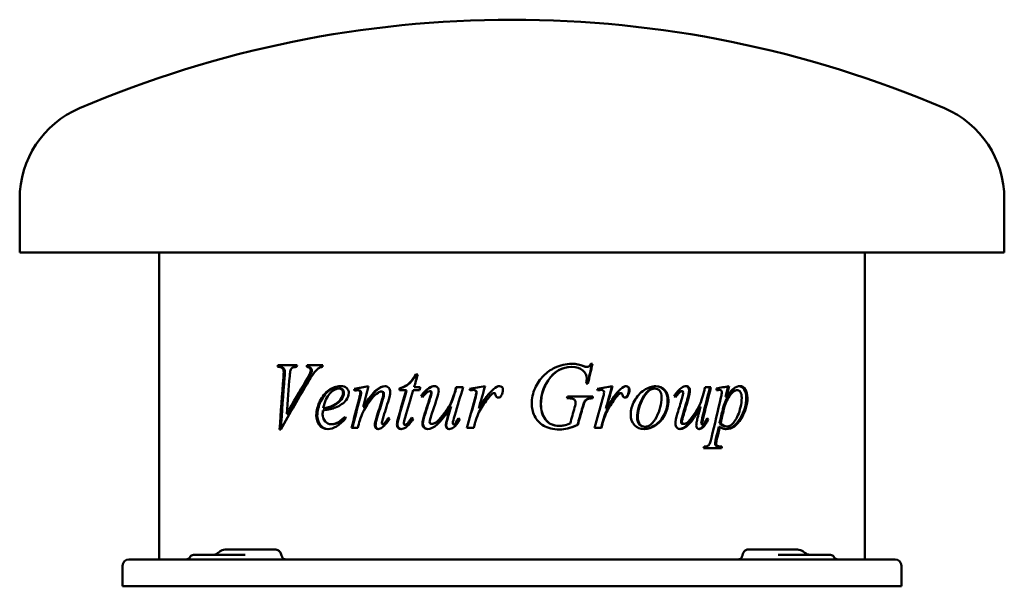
# Model space of a CAD drawing. Header units: millimetres. Extents: x 145 to 695, y 139 to 455.
import ezdxf

# ---------------------------------------------------------------- set-up
doc = ezdxf.new("R2010")
doc.units = ezdxf.units.MM
doc.header["$LTSCALE"] = 2
doc.layers.add('Widoczne (ISO)', color=7, linetype='Continuous', lineweight=50)

msp = doc.modelspace()

# ---------------------------------------------------------------- linework, layer by layer
at = {"layer": 'Widoczne (ISO)'}
for p, q in [((145, 325.1), (145, 355.1)), ((695, 325.1), (695, 355.1)), ((695, 325.1), (145, 325.1)), ((223, 153.9), (223, 325.1)), ((617, 153.9), (617, 325.1)), ((289.07, 261.3), (289.78, 261.3)), ((299.93, 262.25), (289.26, 262.25)), ((290.44, 261.3), (289.78, 261.3)), ((305.91, 261.3), (305.32, 261.3)), ((314.28, 262.25), (305.58, 262.25)), ((453.22, 261.3), (453.39, 261.3)), ((459.88, 261.79), (460.08, 261.79)), ((461.63, 261.3), (461.84, 261.3)), ((464.97, 263.05), (464.05, 263.05)), ((307.88, 258.07), (307.31, 258.07)), ((367.33, 257.04), (366.23, 257.04)), ((323.75, 249.32), (323.26, 249.32)), ((332.31, 249.01), (331.87, 249.01)), ((334.3, 248.32), (333.87, 248.32)), ((347.31, 247.58), (346.94, 247.58)), ((357.11, 248.35), (360.86, 248.35)), ((357.67, 249.38), (357.35, 249.38)), ((361.16, 248.35), (360.86, 248.35)), ((364.83, 248.35), (368.35, 248.35)), ((368.77, 250.01), (365.33, 250.01)), ((373.77, 249.49), (373.53, 249.49)), ((374.32, 247.78), (374.09, 247.78)), ((388.37, 247.86), (388.21, 247.86)), ((392.68, 250.01), (388.81, 250.01)), ((396.32, 249.18), (396.2, 249.18)), ((398.52, 248.46), (398.41, 248.46)), ((399.82, 248.06), (399.72, 248.06)), ((461.51, 252.01), (462.43, 252.01)), ((469.54, 248.46), (469.79, 248.46)), ((499.32, 249.27), (499.73, 249.27)), ((514.51, 247.78), (514.99, 247.78)), ((531.11, 250.01), (527.86, 250.01)), ((534.21, 248.29), (534.21, 249.29)), ((535.32, 248.46), (535.9, 248.46)), ((545.24, 248.35), (545.88, 248.35)), ((369.47, 245.09), (369.21, 245.09)), ((410.06, 246.66), (410.01, 246.66)), ((410.77, 245.81), (410.72, 245.81)), ((450.71, 243.83), (451.42, 243.83)), ((465.24, 244.83), (451, 244.83)), ((464.77, 243.83), (464.99, 243.83)), ((477.94, 244.43), (478.24, 244.43)), ((480.65, 246.66), (480.96, 246.66)), ((484.45, 245.4), (484.78, 245.4)), ((539.3, 244.66), (539.91, 244.66)), ((315.03, 238.26), (314.5, 238.26)), ((337.28, 238.97), (336.86, 238.97)), ((385.99, 239.17), (385.82, 239.17)), ((401.49, 238.06), (401.4, 238.06)), ((472.43, 238.06), (472.69, 238.06)), ((524.77, 239.17), (525.31, 239.17)), ((294.85, 235.23), (294.21, 235.23)), ((471.71, 234.02), (471.98, 234.02)), ((529.11, 232.08), (529.67, 232.08)), ((290.14, 226.45), (290.85, 226.45)), ((319.59, 229.33), (319.08, 229.33)), ((330.36, 227.25), (333.82, 227.25)), ((348.18, 229.28), (347.82, 229.28)), ((348.79, 229.59), (348.43, 229.59)), ((360.43, 228.93), (360.13, 228.93)), ((361.87, 229.79), (361.57, 229.79)), ((375.4, 229.53), (375.17, 229.53)), ((387.62, 229.16), (387.45, 229.16)), ((394.69, 227.25), (398.61, 227.25)), ((446.39, 228.45), (446.53, 228.45)), ((456.56, 228.96), (456.74, 228.96)), ((466.16, 227.25), (469.99, 227.25)), ((470.53, 230.51), (470.79, 230.51)), ((493.98, 227.93), (494.36, 227.93)), ((515.48, 229.53), (515.97, 229.53)), ((526.07, 227.53), (526.61, 227.53)), ((526.16, 229.16), (526.71, 229.16)), ((535.48, 227.9), (536.07, 227.9)), ((535.96, 229.96), (536.55, 229.96)), ((539.42, 228.08), (540.03, 228.08)), ((527.04, 215.95), (537.03, 215.95)), ((536.65, 216.9), (537.24, 216.9)), ((242.03, 156.4), (264.17, 156.4)), ((275.15, 159.4), (259.72, 159.4)), ((270.99, 156.4), (264.17, 156.4)), ((278.02, 159.4), (275.15, 159.4)), ((288.01, 159.4), (278.02, 159.4)), ((551.76, 159.4), (564.02, 159.4)), ((579.44, 159.4), (564.02, 159.4)), ((575.83, 156.4), (568.72, 156.4)), ((575.83, 156.4), (597.97, 156.4)), ((202.5, 150.4), (202.5, 138.9)), ((206, 153.9), (210.5, 153.9)), ((629.5, 153.9), (210.5, 153.9)), ((629.5, 153.9), (634, 153.9)), ((637.5, 150.4), (637.5, 138.9)), ((202.5, 138.9), (210.5, 138.9)), ((629.5, 138.9), (210.5, 138.9)), ((629.5, 138.9), (637.5, 138.9))]:
    msp.add_line(p, q, dxfattribs=at)
for centre, radius, start, end in [((420, -160.18), 615.28, 66.87974, 113.12026), ((200, 355.1), 55, 113.1203, 180), ((640, 355.1), 55, 0, 66.8797), ((237.7, 156.9), 3, 270, 330), ((242.03, 154.4), 2, 90, 150), ((597.97, 154.4), 2, 30, 90), ((602.3, 156.9), 3, 210, 270), ((206, 150.4), 3.5, 90, 180), ((634, 150.4), 3.5, 0, 90)]:
    msp.add_arc(centre, radius, start, end, dxfattribs=at)
for centre, major_axis, ratio, start_param, end_param in [((256.82, 155.43), (-1.32, 1.96), 0.451811, 0.031771, 0.034788), ((256.87, 155.46), (-1.34, 1.95), 0.447893, 0.030986, 0.030994), ((257.95, 156.19), (-1.37, 2.05), 0.445734, 0.035095, 0.041915), ((420, 209.88), (144.2, 734.74), 0.182676, 4.675043, 4.675355), ((580.57, 154.89), (1.77, 3.65), 0.480873, 6.218253, 6.224153), ((580.72, 154.78), (2.04, 3.48), 0.42849, 6.224281, 6.224508)]:
    msp.add_ellipse(centre, major_axis=major_axis, ratio=ratio, start_param=start_param, end_param=end_param, dxfattribs=at)
for points in [[(289.07, 261.3), (289.13, 261.62), (289.2, 261.93), (289.26, 262.25)], [(289.73, 261.3), (289.8, 261.62), (289.86, 261.93), (289.93, 262.25)], [(292.33, 255.58), (292.43, 257.07), (292.48, 258.07), (292.48, 258.59)], [(292.97, 255.58), (293.08, 257.07), (293.13, 258.07), (293.13, 258.59)], [(296.22, 259.33), (296.09, 258.95), (295.96, 257.87), (295.82, 256.1)], [(299.93, 262.25), (299.85, 261.93), (299.78, 261.62), (299.7, 261.3)], [(305.32, 261.3), (305.41, 261.62), (305.5, 261.93), (305.58, 262.25)], [(305.91, 261.3), (305.99, 261.62), (306.08, 261.93), (306.16, 262.25)], [(307.31, 258.07), (307.51, 258.61), (307.61, 259.07), (307.61, 259.47)], [(307.88, 258.07), (308.08, 258.61), (308.19, 259.07), (308.19, 259.47)], [(314.06, 261.3), (313.36, 261.23), (312.8, 261.07), (312.38, 260.82)], [(314.28, 262.25), (314.21, 261.93), (314.14, 261.62), (314.06, 261.3)], [(453.22, 261.3), (447.92, 261.3), (443.55, 258.8), (440.15, 253.78)], [(453.39, 261.3), (448.06, 261.3), (443.67, 258.8), (440.25, 253.78)], [(443.8, 260.82), (446.87, 262.3), (450.07, 263.05), (453.39, 263.05)], [(453.31, 263.05), (455.72, 263.04), (457.91, 262.62), (459.88, 261.79)], [(453.39, 263.05), (455.86, 263.05), (458.08, 262.63), (460.08, 261.79)], [(459.88, 261.79), (460.67, 261.47), (461.26, 261.3), (461.63, 261.3)], [(460.08, 261.79), (460.88, 261.47), (461.47, 261.3), (461.84, 261.3)], [(464.74, 263.05), (463.9, 259.37), (463.06, 255.69), (462.21, 252.01)], [(464.97, 263.05), (464.12, 259.37), (463.28, 255.69), (462.43, 252.01)], [(290.14, 226.45), (290.86, 236.16), (291.59, 245.87), (292.33, 255.58)], [(290.8, 226.45), (291.52, 236.16), (292.25, 245.87), (292.97, 255.58)], [(306.35, 253.24), (300.99, 244.31), (295.81, 235.38), (290.85, 226.45)], [(295.82, 256.1), (295.28, 249.14), (294.74, 242.18), (294.21, 235.23)], [(294.21, 235.23), (297.72, 241.44), (301.32, 247.65), (305.02, 253.87)], [(294.85, 235.23), (298.34, 241.44), (301.93, 247.65), (305.61, 253.87)], [(305.02, 253.87), (306.23, 255.89), (307, 257.29), (307.31, 258.07)], [(305.61, 253.87), (306.81, 255.89), (307.57, 257.29), (307.88, 258.07)], [(367.33, 257.04), (366.66, 254.7), (365.99, 252.35), (365.33, 250.01)], [(440.15, 253.78), (437.45, 249.82), (436.1, 245.38), (436.1, 240.46)], [(440.25, 253.78), (437.54, 249.82), (436.18, 245.38), (436.18, 240.46)], [(461.51, 252.01), (461.66, 253.31), (461.73, 254.26), (461.73, 254.87)], [(331.87, 249.01), (334.52, 249.54), (337.2, 250.08), (339.91, 250.61)], [(332.07, 248.06), (332, 248.38), (331.93, 248.69), (331.87, 249.01)], [(332.92, 248.21), (332.63, 248.16), (332.35, 248.11), (332.07, 248.06)], [(332.31, 249.01), (334.81, 249.51), (337.34, 250.02), (339.88, 250.52)], [(332.5, 248.14), (332.44, 248.43), (332.38, 248.72), (332.31, 249.01)], [(333.87, 248.32), (333.7, 248.32), (333.38, 248.28), (332.92, 248.21)], [(339.91, 250.61), (338.89, 246.73), (337.87, 242.85), (336.86, 238.97)], [(346.94, 247.58), (346.46, 247.58), (345.88, 247.37), (345.19, 246.95)], [(356.57, 233.42), (358, 238.4), (359.43, 243.37), (360.86, 248.35)], [(356.89, 233.42), (358.31, 238.4), (359.73, 243.37), (361.16, 248.35)], [(357.11, 248.35), (357.19, 248.69), (357.27, 249.04), (357.35, 249.38)], [(357.43, 248.35), (357.51, 248.69), (357.59, 249.04), (357.67, 249.38)], [(364.83, 248.35), (363.33, 243.29), (361.83, 238.23), (360.34, 233.17)], [(368.77, 250.01), (368.63, 249.46), (368.49, 248.9), (368.35, 248.35)], [(369.21, 245.09), (370.57, 247.09), (372.01, 248.56), (373.53, 249.49)], [(369.47, 245.09), (370.82, 247.09), (372.26, 248.56), (373.77, 249.49)], [(373.53, 249.49), (374.7, 250.24), (375.78, 250.61), (376.76, 250.61)], [(373.77, 249.49), (374.88, 250.21), (375.91, 250.58), (376.86, 250.61)], [(379.05, 248.04), (379.05, 247.1), (378.66, 245.45), (377.88, 243.09)], [(392.68, 250.01), (391.12, 244.8), (389.57, 239.6), (388.02, 234.4)], [(388.21, 247.86), (388.41, 248.58), (388.61, 249.29), (388.81, 250.01)], [(388.37, 247.86), (388.57, 248.58), (388.77, 249.29), (388.96, 250.01)], [(396.2, 249.18), (399.12, 249.66), (402.05, 250.13), (404.99, 250.61)], [(396.54, 248.24), (396.42, 248.55), (396.31, 248.86), (396.2, 249.18)], [(396.32, 249.18), (399.2, 249.65), (402.09, 250.12), (404.98, 250.6)], [(396.65, 248.25), (396.54, 248.56), (396.43, 248.87), (396.32, 249.18)], [(398.41, 248.46), (398.07, 248.46), (397.45, 248.39), (396.54, 248.24)], [(399.72, 248.06), (399.38, 248.33), (398.94, 248.46), (398.41, 248.46)], [(399.82, 248.06), (399.48, 248.33), (399.05, 248.46), (398.52, 248.46)], [(400.09, 247.26), (400.09, 247.59), (399.97, 247.85), (399.72, 248.06)], [(400.19, 247.26), (400.19, 247.59), (400.07, 247.85), (399.82, 248.06)], [(404.99, 250.61), (403.79, 246.42), (402.59, 242.24), (401.4, 238.06)], [(401.4, 238.06), (404.43, 243.2), (407.18, 246.81), (409.64, 248.86)], [(401.49, 238.06), (404.51, 243.2), (407.25, 246.81), (409.69, 248.86)], [(409.64, 248.86), (411.05, 250.03), (412.19, 250.61), (413.07, 250.61)], [(409.69, 248.86), (411.08, 250.02), (412.22, 250.6), (413.09, 250.61)], [(414.92, 248.64), (414.92, 247.51), (414.63, 246.43), (414.04, 245.4)], [(467.63, 249.18), (470.49, 249.66), (473.33, 250.13), (476.16, 250.61)], [(467.97, 248.24), (467.86, 248.55), (467.74, 248.86), (467.63, 249.18)], [(469.54, 248.46), (469.24, 248.46), (468.71, 248.4), (467.95, 248.27)], [(469.79, 248.46), (469.46, 248.46), (468.85, 248.39), (467.97, 248.24)], [(471.07, 248.06), (470.74, 248.33), (470.31, 248.46), (469.79, 248.46)], [(471.43, 247.26), (471.43, 247.59), (471.31, 247.85), (471.07, 248.06)], [(475.86, 250.56), (474.72, 246.39), (473.57, 242.22), (472.43, 238.06)], [(476.16, 250.61), (475.01, 246.42), (473.85, 242.24), (472.69, 238.06)], [(472.69, 238.06), (475.63, 243.2), (478.27, 246.81), (480.61, 248.86)], [(480.61, 248.86), (481.95, 250.03), (483.03, 250.61), (483.86, 250.61)], [(485.29, 248.64), (485.29, 247.51), (485.01, 246.43), (484.45, 245.4)], [(485.62, 248.64), (485.62, 247.51), (485.34, 246.43), (484.78, 245.4)], [(510.55, 245.09), (511.81, 247.09), (513.12, 248.56), (514.49, 249.49)], [(514.49, 249.49), (515.55, 250.24), (516.51, 250.61), (517.39, 250.61)], [(518.92, 248.04), (518.92, 247.1), (518.57, 245.45), (517.88, 243.09)], [(519.42, 248.04), (519.42, 247.1), (519.08, 245.45), (518.38, 243.09)], [(530.55, 250.01), (529.26, 244.8), (527.95, 239.6), (526.64, 234.4)], [(531.11, 250.01), (529.81, 244.8), (528.51, 239.6), (527.19, 234.4)], [(527.35, 247.86), (527.52, 248.58), (527.69, 249.29), (527.86, 250.01)], [(534.21, 249.29), (536.6, 249.73), (538.96, 250.17), (541.27, 250.61)], [(535.9, 248.46), (535.5, 248.46), (534.94, 248.41), (534.21, 248.29)], [(535.32, 248.46), (535.03, 248.46), (534.66, 248.44), (534.21, 248.38)], [(540.63, 250.49), (540.19, 248.55), (539.75, 246.6), (539.3, 244.66)], [(541.27, 250.61), (540.82, 248.63), (540.37, 246.64), (539.91, 244.66)], [(327.29, 242.77), (325.95, 241.08), (323.98, 239.7), (321.42, 238.66)], [(328.84, 246.86), (328.84, 245.43), (328.32, 244.07), (327.29, 242.77)], [(330.36, 227.25), (331.74, 232.64), (333.14, 238.04), (334.54, 243.43)], [(330.82, 227.25), (332.19, 232.64), (333.58, 238.04), (334.97, 243.43)], [(334.54, 243.43), (335.03, 245.36), (335.28, 246.52), (335.28, 246.92)], [(334.97, 243.43), (335.47, 245.36), (335.71, 246.52), (335.71, 246.92)], [(344.32, 233.02), (345.38, 236.48), (346.44, 239.94), (347.5, 243.4)], [(344.7, 233.02), (345.75, 236.48), (346.81, 239.94), (347.87, 243.4)], [(347.5, 243.4), (347.91, 244.7), (348.11, 245.7), (348.11, 246.41)], [(351.18, 243.15), (350.07, 239.55), (348.95, 235.96), (347.84, 232.37)], [(347.87, 243.4), (348.27, 244.7), (348.48, 245.7), (348.48, 246.41)], [(351.96, 247.23), (351.96, 246.21), (351.7, 244.84), (351.18, 243.15)], [(369.98, 244.52), (369.73, 244.71), (369.47, 244.9), (369.21, 245.09)], [(370.08, 244.63), (369.88, 244.78), (369.67, 244.94), (369.47, 245.09)], [(371.34, 235.48), (372.21, 238.14), (373.08, 240.8), (373.95, 243.46)], [(371.59, 235.48), (372.45, 238.14), (373.32, 240.8), (374.18, 243.46)], [(373.95, 243.46), (374.58, 245.37), (374.9, 246.56), (374.9, 247.03)], [(374.18, 243.46), (374.81, 245.37), (375.12, 246.56), (375.12, 247.03)], [(377.88, 243.09), (376.96, 240.34), (376.04, 237.6), (375.12, 234.85)], [(394.69, 227.25), (396.21, 232.59), (397.74, 237.94), (399.26, 243.29)], [(394.82, 227.25), (396.33, 232.59), (397.85, 237.94), (399.37, 243.29)], [(399.26, 243.29), (399.81, 245.16), (400.09, 246.48), (400.09, 247.26)], [(399.37, 243.29), (399.92, 245.16), (400.19, 246.48), (400.19, 247.26)], [(407.16, 244.43), (405.73, 242.76), (404.18, 240.57), (402.51, 237.88)], [(409.18, 246.46), (408.73, 246.22), (408.05, 245.54), (407.16, 244.43)], [(410.01, 246.66), (409.71, 246.66), (409.43, 246.6), (409.18, 246.46)], [(410.5, 246.46), (410.36, 246.6), (410.2, 246.66), (410.01, 246.66)], [(410.54, 246.46), (410.41, 246.6), (410.25, 246.66), (410.06, 246.66)], [(410.72, 245.81), (410.69, 246.13), (410.61, 246.35), (410.5, 246.46)], [(410.77, 245.81), (410.73, 246.13), (410.66, 246.35), (410.54, 246.46)], [(414.04, 245.4), (413.64, 244.62), (413.05, 244.23), (412.27, 244.23)], [(450.71, 243.83), (450.81, 244.17), (450.9, 244.5), (451, 244.83)], [(454.89, 243.09), (454.17, 243.58), (453.02, 243.83), (451.42, 243.83)], [(455.53, 241.66), (455.53, 242.29), (455.32, 242.76), (454.89, 243.09)], [(465.01, 244.83), (464.93, 244.5), (464.85, 244.17), (464.77, 243.83)], [(465.24, 244.83), (465.16, 244.5), (465.08, 244.17), (464.99, 243.83)], [(466.16, 227.25), (467.65, 232.59), (469.14, 237.94), (470.62, 243.29)], [(470.62, 243.29), (471.16, 245.16), (471.43, 246.48), (471.43, 247.26)], [(477.94, 244.43), (476.58, 242.76), (475.1, 240.57), (473.49, 237.88)], [(478.24, 244.43), (476.87, 242.76), (475.38, 240.57), (473.77, 237.88)], [(479.87, 246.46), (479.43, 246.22), (478.79, 245.54), (477.94, 244.43)], [(480.17, 246.46), (479.74, 246.22), (479.09, 245.54), (478.24, 244.43)], [(480.65, 246.66), (480.36, 246.66), (480.1, 246.6), (479.87, 246.46)], [(480.96, 246.66), (480.67, 246.66), (480.41, 246.6), (480.17, 246.46)], [(481.42, 246.46), (481.3, 246.6), (481.14, 246.66), (480.96, 246.66)], [(481.64, 245.81), (481.6, 246.13), (481.53, 246.35), (481.42, 246.46)], [(484.45, 245.4), (484.11, 244.68), (483.61, 244.3), (482.95, 244.24)], [(484.78, 245.4), (484.4, 244.62), (483.85, 244.23), (483.11, 244.23)], [(511.26, 244.52), (511.03, 244.71), (510.79, 244.9), (510.55, 245.09)], [(512.5, 235.48), (513.3, 238.14), (514.08, 240.8), (514.87, 243.46)], [(514.87, 243.46), (515.44, 245.37), (515.72, 246.56), (515.72, 247.03)], [(517.88, 243.09), (517.07, 240.34), (516.25, 237.6), (515.43, 234.85)], [(518.38, 243.09), (517.56, 240.34), (516.74, 237.6), (515.92, 234.85)], [(531.42, 221.73), (533.21, 229.27), (534.98, 236.81), (536.74, 244.35)], [(536.74, 244.35), (537.06, 245.78), (537.22, 246.66), (537.22, 247.01)], [(314.35, 237), (314.27, 236.14), (314.23, 235.43), (314.23, 234.85)], [(321.42, 238.66), (319.72, 237.95), (317.35, 237.4), (314.35, 237)], [(314.5, 238.26), (316.7, 238.54), (318.53, 239.04), (319.94, 239.74)], [(315.03, 238.26), (317.23, 238.54), (319.04, 239.04), (320.45, 239.74)], [(383.43, 230.99), (383.71, 232.17), (384.5, 234.9), (385.82, 239.17)], [(383.61, 230.99), (383.89, 232.17), (384.68, 234.9), (385.99, 239.17)], [(402.51, 237.88), (401.79, 236.74), (401.17, 235.45), (400.66, 234.02)], [(452.49, 229.68), (453.33, 232.68), (454.16, 235.68), (455, 238.69)], [(455, 238.69), (455.36, 239.92), (455.53, 240.92), (455.53, 241.66)], [(459.07, 237.8), (458.23, 234.85), (457.39, 231.91), (456.56, 228.96)], [(459.27, 237.8), (458.43, 234.85), (457.59, 231.91), (456.74, 228.96)], [(460.43, 241.86), (460.15, 241.4), (459.7, 240.05), (459.07, 237.8)], [(460.64, 241.86), (460.36, 241.4), (459.9, 240.05), (459.27, 237.8)], [(473.49, 237.88), (472.8, 236.74), (472.21, 235.45), (471.71, 234.02)], [(473.77, 237.88), (473.07, 236.74), (472.47, 235.45), (471.98, 234.02)], [(523.25, 230.99), (523.49, 232.17), (524.18, 234.9), (525.31, 239.17)], [(537.72, 237.68), (537.13, 235.11), (536.55, 232.54), (535.96, 229.96)], [(538.32, 237.68), (537.73, 235.11), (537.14, 232.54), (536.55, 229.96)], [(327.22, 232.71), (323.62, 228.67), (320.25, 226.65), (317.1, 226.65)], [(326.76, 233.45), (326.92, 233.2), (327.07, 232.96), (327.22, 232.71)], [(334.95, 231.51), (334.57, 230.09), (334.19, 228.67), (333.82, 227.25)], [(336.94, 236.31), (336.14, 234.84), (335.48, 233.24), (334.95, 231.51)], [(343.4, 228.76), (343.4, 229.6), (343.7, 231.02), (344.32, 233.02)], [(343.79, 228.76), (343.79, 229.6), (344.09, 231.02), (344.7, 233.02)], [(347.84, 232.37), (347.47, 231.13), (347.29, 230.37), (347.29, 230.11)], [(351.64, 232.39), (350.21, 230.14), (348.86, 228.55), (347.61, 227.62)], [(348.43, 229.59), (349.18, 230.3), (350, 231.39), (350.89, 232.88)], [(348.79, 229.59), (349.51, 230.27), (350.29, 231.31), (351.14, 232.72)], [(350.89, 232.88), (351.14, 232.72), (351.39, 232.56), (351.64, 232.39)], [(355.73, 229.16), (355.73, 230.1), (356.01, 231.52), (356.57, 233.42)], [(356.06, 229.16), (356.06, 230.1), (356.33, 231.52), (356.89, 233.42)], [(360.34, 233.17), (359.8, 231.43), (359.53, 230.31), (359.53, 229.79)], [(364.75, 232.34), (363.32, 230.05), (361.96, 228.46), (360.67, 227.56)], [(361.57, 229.79), (361.92, 230.14), (362.7, 231.19), (363.93, 232.97)], [(361.87, 229.79), (362.2, 230.13), (362.95, 231.14), (364.11, 232.82)], [(363.93, 232.97), (364.2, 232.76), (364.47, 232.55), (364.75, 232.34)], [(370.01, 229.53), (370.01, 230.83), (370.45, 232.81), (371.34, 235.48)], [(370.27, 229.53), (370.27, 230.83), (370.71, 232.81), (371.59, 235.48)], [(375.12, 234.85), (374.36, 232.62), (373.98, 231.21), (373.98, 230.62)], [(388.02, 234.4), (387.32, 232.07), (386.97, 230.6), (386.97, 229.99)], [(390.95, 232.08), (389.78, 229.98), (388.58, 228.47), (387.34, 227.53)], [(390.19, 232.68), (390.44, 232.48), (390.7, 232.28), (390.95, 232.08)], [(400.66, 234.02), (399.94, 232.08), (399.53, 230.91), (399.43, 230.51)], [(471.71, 234.02), (471.02, 232.08), (470.62, 230.91), (470.53, 230.51)], [(471.98, 234.02), (471.28, 232.08), (470.88, 230.91), (470.79, 230.51)], [(511.29, 229.53), (511.29, 230.83), (511.7, 232.81), (512.5, 235.48)], [(515.43, 234.85), (514.75, 232.62), (514.41, 231.21), (514.41, 230.62)], [(515.92, 234.85), (515.24, 232.62), (514.89, 231.21), (514.89, 230.62)], [(526.64, 234.4), (526.05, 232.07), (525.76, 230.6), (525.76, 229.99)], [(529.11, 232.08), (528.14, 229.98), (527.12, 228.47), (526.07, 227.53)], [(527.19, 234.4), (526.59, 232.07), (526.3, 230.6), (526.3, 229.99)], [(529.67, 232.08), (528.69, 229.98), (527.67, 228.47), (526.61, 227.53)], [(528.85, 232.32), (528.94, 232.24), (529.03, 232.16), (529.11, 232.08)], [(529.03, 232.68), (529.24, 232.48), (529.46, 232.28), (529.67, 232.08)], [(347.61, 227.62), (346.72, 226.97), (345.93, 226.65), (345.24, 226.65)], [(347.82, 229.28), (347.98, 229.28), (348.18, 229.38), (348.43, 229.59)], [(348.18, 229.28), (348.34, 229.28), (348.55, 229.38), (348.79, 229.59)], [(360.67, 227.56), (359.82, 226.95), (358.95, 226.65), (358.06, 226.65)], [(360.13, 228.93), (360.49, 228.93), (360.97, 229.22), (361.57, 229.79)], [(360.43, 228.93), (360.79, 228.93), (361.27, 229.22), (361.87, 229.79)], [(383.09, 228.68), (383.09, 229.27), (383.2, 230.04), (383.43, 230.99)], [(383.28, 228.68), (383.28, 229.27), (383.39, 230.04), (383.61, 230.99)], [(387.34, 227.53), (386.53, 226.94), (385.74, 226.65), (384.97, 226.65)], [(399.43, 230.51), (399.16, 229.42), (398.89, 228.33), (398.61, 227.25)], [(470.53, 230.51), (470.27, 229.42), (470, 228.33), (469.73, 227.25)], [(470.79, 230.51), (470.52, 229.42), (470.26, 228.33), (469.99, 227.25)], [(522.95, 228.68), (522.95, 229.27), (523.05, 230.04), (523.25, 230.99)], [(526.07, 227.53), (525.48, 227.03), (524.9, 226.74), (524.33, 226.66)], [(526.61, 227.53), (525.92, 226.94), (525.24, 226.65), (524.58, 226.65)], [(535.48, 227.9), (534.96, 225.68), (534.45, 223.46), (533.93, 221.24)], [(536.07, 227.9), (535.55, 225.68), (535.03, 223.46), (534.51, 221.24)], [(535.96, 229.96), (536.82, 228.71), (537.97, 228.08), (539.42, 228.08)], [(536.55, 229.96), (537.41, 228.71), (538.57, 228.08), (540.03, 228.08)], [(533.93, 221.24), (533.62, 219.95), (533.47, 219.1), (533.47, 218.7)], [(534.51, 221.24), (534.2, 219.95), (534.05, 219.1), (534.05, 218.7)], [(527.04, 215.95), (527.11, 216.27), (527.19, 216.58), (527.26, 216.9)], [(536.65, 216.9), (536.58, 216.58), (536.51, 216.27), (536.44, 215.95)], [(537.24, 216.9), (537.17, 216.58), (537.1, 216.27), (537.03, 215.95)], [(255.47, 157.37), (255.48, 157.38), (255.49, 157.39), (255.5, 157.39)], [(255.53, 157.41), (255.86, 157.68), (256.2, 157.95), (256.54, 158.22)], [(582.45, 158.48), (582.59, 158.39), (582.72, 158.3), (582.84, 158.2)], [(582.85, 158.19), (583.17, 157.95), (583.49, 157.71), (583.82, 157.47)]]:
    msp.add_open_spline(points, degree=3, dxfattribs=at)
for points, knots in [([(292.48, 258.59), (292.48, 259.37), (292.26, 260.02), (291.83, 260.53), (291.39, 261.05), (290.71, 261.3), (289.78, 261.3)], [0, 0, 0, 0, 1, 1, 1, 2, 2, 2, 2]), ([(293.13, 258.59), (293.13, 259.37), (292.91, 260.02), (292.48, 260.53), (292.04, 261.05), (291.36, 261.3), (290.44, 261.3)], [0, 0, 0, 0, 1, 1, 1, 2, 2, 2, 2]), ([(299.7, 261.3), (298.51, 261.28), (297.7, 261.13), (297.27, 260.83), (296.84, 260.54), (296.49, 260.04), (296.22, 259.33)], [0, 0, 0, 0, 1, 1, 1, 2, 2, 2, 2]), ([(307.61, 259.47), (307.61, 259.93), (307.45, 260.33), (307.13, 260.67), (306.81, 261.02), (306.21, 261.23), (305.32, 261.3)], [0, 0, 0, 0, 1, 1, 1, 2, 2, 2, 2]), ([(308.19, 259.47), (308.19, 259.93), (308.03, 260.33), (307.71, 260.67), (307.39, 261.02), (306.79, 261.23), (305.91, 261.3)], [0, 0, 0, 0, 1, 1, 1, 2, 2, 2, 2]), ([(312.38, 260.82), (311.58, 260.36), (310.8, 259.68), (310.02, 258.77), (309.25, 257.87), (308.02, 256.02), (306.35, 253.24)], [0, 0, 0, 0, 1, 1, 1, 2, 2, 2, 2]), ([(430.99, 240.8), (430.99, 243.83), (431.62, 246.71), (432.89, 249.44), (434.15, 252.16), (435.73, 254.47), (437.63, 256.36), (439.53, 258.24), (441.59, 259.73), (443.8, 260.82)], [0, 0, 0, 0, 1, 1, 1, 2, 2, 2, 3, 3, 3, 3]), ([(461.73, 254.87), (461.73, 256.57), (461, 258.06), (459.52, 259.36), (458.04, 260.66), (456.01, 261.3), (453.39, 261.3)], [0, 0, 0, 0, 1, 1, 1, 2, 2, 2, 2]), ([(461.84, 261.3), (462.25, 261.3), (462.61, 261.4), (462.9, 261.6), (463.2, 261.8), (463.58, 262.29), (464.05, 263.05)], [0, 0, 0, 0, 1, 1, 1, 2, 2, 2, 2]), ([(357.35, 249.38), (359.16, 249.89), (360.7, 250.67), (361.95, 251.7), (363.21, 252.73), (364.64, 254.51), (366.23, 257.04)], [0, 0, 0, 0, 1, 1, 1, 2, 2, 2, 2]), ([(357.67, 249.38), (359.47, 249.89), (361, 250.67), (362.25, 251.7), (363.5, 252.73), (364.92, 254.51), (366.51, 257.04)], [0, 0, 0, 0, 1, 1, 1, 2, 2, 2, 2]), ([(310.69, 234.25), (310.69, 236.83), (311.34, 239.45), (312.67, 242.13), (314, 244.81), (315.67, 246.89), (317.72, 248.38), (319.76, 249.87), (321.89, 250.61), (324.11, 250.61)], [0, 0, 0, 0, 1, 1, 1, 2, 2, 2, 3, 3, 3, 3]), ([(311.24, 234.25), (311.24, 236.83), (311.89, 239.45), (313.21, 242.13), (314.53, 244.81), (316.2, 246.89), (318.24, 248.38), (320.2, 249.81), (322.23, 250.55), (324.35, 250.61)], [0, 0, 0, 0, 1, 1, 1, 2, 2, 2, 2.963386, 2.963386, 2.963386, 2.963386]), ([(323.26, 249.32), (321.68, 249.32), (320.02, 248.39), (318.29, 246.52), (316.56, 244.65), (315.3, 241.9), (314.5, 238.26)], [0, 0, 0, 0, 1, 1, 1, 2, 2, 2, 2]), ([(325.61, 246.89), (325.61, 247.62), (325.4, 248.2), (324.99, 248.65), (324.58, 249.1), (324, 249.32), (323.26, 249.32)], [0, 0, 0, 0, 1, 1, 1, 2, 2, 2, 2]), ([(326.09, 246.89), (326.09, 247.62), (325.88, 248.2), (325.48, 248.65), (325.07, 249.1), (324.49, 249.32), (323.75, 249.32)], [0, 0, 0, 0, 1, 1, 1, 2, 2, 2, 2]), ([(324.11, 250.61), (325.7, 250.61), (326.9, 250.24), (327.67, 249.49), (328.45, 248.75), (328.84, 247.87), (328.84, 246.86)], [0, 0, 0, 0, 1, 1, 1, 2, 2, 2, 2]), ([(335.28, 246.92), (335.28, 247.28), (335.15, 247.61), (334.87, 247.89), (334.6, 248.18), (334.26, 248.32), (333.87, 248.32)], [0, 0, 0, 0, 1, 1, 1, 2, 2, 2, 2]), ([(335.71, 246.92), (335.71, 247.28), (335.58, 247.61), (335.3, 247.89), (335.03, 248.18), (334.7, 248.32), (334.3, 248.32)], [0, 0, 0, 0, 1, 1, 1, 2, 2, 2, 2]), ([(336.86, 238.97), (339.97, 243.72), (342.39, 246.84), (344.08, 248.35), (345.77, 249.86), (347.41, 250.61), (348.99, 250.61)], [0, 0, 0, 0, 1, 1, 1, 2, 2, 2, 2]), ([(337.28, 238.97), (340.38, 243.72), (342.79, 246.84), (344.47, 248.35), (346.08, 249.79), (347.64, 250.54), (349.15, 250.61)], [0, 0, 0, 0, 1, 1, 1, 1.958324, 1.958324, 1.958324, 1.958324]), ([(348.11, 246.41), (348.11, 246.75), (348, 247.03), (347.76, 247.25), (347.53, 247.47), (347.26, 247.58), (346.94, 247.58)], [0, 0, 0, 0, 1, 1, 1, 2, 2, 2, 2]), ([(348.48, 246.41), (348.48, 246.75), (348.36, 247.03), (348.13, 247.25), (347.9, 247.47), (347.63, 247.58), (347.31, 247.58)], [0, 0, 0, 0, 1, 1, 1, 2, 2, 2, 2]), ([(348.99, 250.61), (349.84, 250.61), (350.55, 250.29), (351.12, 249.67), (351.68, 249.04), (351.96, 248.23), (351.96, 247.23)], [0, 0, 0, 0, 1, 1, 1, 2, 2, 2, 2]), ([(374.09, 247.78), (373.66, 247.78), (373.24, 247.65), (372.82, 247.39), (372.41, 247.13), (371.46, 246.18), (369.98, 244.52)], [0, 0, 0, 0, 1, 1, 1, 2, 2, 2, 2]), ([(374.9, 247.03), (374.9, 247.23), (374.81, 247.4), (374.64, 247.55), (374.48, 247.7), (374.29, 247.78), (374.09, 247.78)], [0, 0, 0, 0, 1, 1, 1, 2, 2, 2, 2]), ([(375.12, 247.03), (375.12, 247.23), (375.04, 247.4), (374.87, 247.55), (374.71, 247.7), (374.52, 247.78), (374.32, 247.78)], [0, 0, 0, 0, 1, 1, 1, 2, 2, 2, 2]), ([(375.17, 229.53), (375.75, 229.53), (376.5, 229.82), (377.43, 230.38), (378.36, 230.94), (379.6, 232.2), (381.15, 234.17), (382.7, 236.13), (383.99, 237.97), (385, 239.69), (386.01, 241.4), (387.08, 244.13), (388.21, 247.86)], [0, 0, 0, 0, 1, 1, 1, 2, 2, 2, 3, 3, 3, 4, 4, 4, 4]), ([(375.4, 229.53), (375.97, 229.53), (376.72, 229.82), (377.65, 230.38), (378.57, 230.94), (379.81, 232.2), (381.35, 234.17), (382.89, 236.13), (384.17, 237.97), (385.18, 239.69), (386.19, 241.4), (387.25, 244.13), (388.37, 247.86)], [0, 0, 0, 0, 1, 1, 1, 2, 2, 2, 3, 3, 3, 4, 4, 4, 4]), ([(376.76, 250.61), (377.43, 250.61), (377.98, 250.37), (378.41, 249.88), (378.84, 249.39), (379.05, 248.78), (379.05, 248.04)], [0, 0, 0, 0, 1, 1, 1, 2, 2, 2, 2]), ([(413.07, 250.61), (413.64, 250.61), (414.09, 250.44), (414.42, 250.11), (414.76, 249.78), (414.92, 249.28), (414.92, 248.64)], [0, 0, 0, 0, 1, 1, 1, 2, 2, 2, 2]), ([(483.71, 250.6), (484.17, 250.57), (484.54, 250.41), (484.82, 250.11), (485.13, 249.78), (485.29, 249.28), (485.29, 248.64)], [0.110471, 0.110471, 0.110471, 0.110471, 1, 1, 1, 2, 2, 2, 2]), ([(483.86, 250.61), (484.4, 250.61), (484.83, 250.44), (485.15, 250.11), (485.46, 249.78), (485.62, 249.28), (485.62, 248.64)], [0, 0, 0, 0, 1, 1, 1, 2, 2, 2, 2]), ([(486.32, 234.74), (486.32, 237.27), (487.01, 239.81), (488.38, 242.36), (489.74, 244.9), (491.56, 246.92), (493.82, 248.39), (496.07, 249.87), (498.23, 250.61), (500.3, 250.61)], [0, 0, 0, 0, 1, 1, 1, 2, 2, 2, 3, 3, 3, 3]), ([(499.32, 249.27), (497.02, 249.27), (494.87, 247.45), (492.9, 243.83), (490.93, 240.21), (489.93, 236.62), (489.93, 233.05)], [0, 0, 0, 0, 1, 1, 1, 2, 2, 2, 2]), ([(499.73, 249.27), (497.41, 249.27), (495.25, 247.45), (493.27, 243.83), (491.29, 240.21), (490.29, 236.62), (490.29, 233.05)], [0, 0, 0, 0, 1, 1, 1, 2, 2, 2, 2]), ([(503.58, 244.32), (503.58, 245.92), (503.22, 247.14), (502.52, 247.99), (501.81, 248.84), (500.88, 249.27), (499.73, 249.27)], [0, 0, 0, 0, 1, 1, 1, 2, 2, 2, 2]), ([(500.1, 250.61), (502.08, 250.56), (503.71, 249.81), (504.98, 248.36), (506.29, 246.87), (506.95, 244.93), (506.95, 242.55)], [0.032714, 0.032714, 0.032714, 0.032714, 1, 1, 1, 2, 2, 2, 2]), ([(500.3, 250.61), (502.39, 250.61), (504.09, 249.86), (505.41, 248.36), (506.73, 246.87), (507.39, 244.93), (507.39, 242.55)], [0, 0, 0, 0, 1, 1, 1, 2, 2, 2, 2]), ([(514.51, 247.78), (514.13, 247.78), (513.75, 247.65), (513.38, 247.39), (513.02, 247.15), (512.22, 246.26), (510.98, 244.74)], [0, 0, 0, 0, 1, 1, 1, 1.95377, 1.95377, 1.95377, 1.95377]), ([(514.99, 247.78), (514.61, 247.78), (514.23, 247.65), (513.85, 247.39), (513.47, 247.13), (512.62, 246.18), (511.26, 244.52)], [0, 0, 0, 0, 1, 1, 1, 2, 2, 2, 2]), ([(515.72, 247.03), (515.72, 247.23), (515.64, 247.4), (515.49, 247.55), (515.34, 247.7), (515.18, 247.78), (514.99, 247.78)], [0, 0, 0, 0, 1, 1, 1, 2, 2, 2, 2]), ([(515.97, 229.53), (516.49, 229.53), (517.16, 229.82), (517.99, 230.38), (518.81, 230.94), (519.91, 232.2), (521.27, 234.17), (522.62, 236.13), (523.73, 237.97), (524.61, 239.69), (525.48, 241.4), (526.39, 244.13), (527.35, 247.86)], [0, 0, 0, 0, 1, 1, 1, 2, 2, 2, 3, 3, 3, 4, 4, 4, 4]), ([(517.12, 250.6), (517.61, 250.54), (518.02, 250.3), (518.35, 249.88), (518.73, 249.39), (518.92, 248.78), (518.92, 248.04)], [0.127047, 0.127047, 0.127047, 0.127047, 1, 1, 1, 2, 2, 2, 2]), ([(517.39, 250.61), (517.99, 250.61), (518.47, 250.37), (518.85, 249.88), (519.23, 249.39), (519.42, 248.78), (519.42, 248.04)], [0, 0, 0, 0, 1, 1, 1, 2, 2, 2, 2]), ([(537.22, 247.01), (537.22, 247.46), (537.11, 247.82), (536.9, 248.08), (536.68, 248.34), (536.35, 248.46), (535.9, 248.46)], [0, 0, 0, 0, 1, 1, 1, 2, 2, 2, 2]), ([(545.24, 248.35), (543.8, 248.35), (542.35, 247.29), (540.9, 245.16), (539.45, 243.04), (538.39, 240.54), (537.72, 237.68)], [0, 0, 0, 0, 1, 1, 1, 2, 2, 2, 2]), ([(545.88, 248.35), (544.43, 248.35), (542.97, 247.29), (541.52, 245.16), (540.06, 243.04), (538.99, 240.54), (538.32, 237.68)], [0, 0, 0, 0, 1, 1, 1, 2, 2, 2, 2]), ([(539.91, 244.66), (541.4, 246.87), (542.7, 248.42), (543.84, 249.29), (544.99, 250.17), (546.15, 250.61), (547.32, 250.61)], [0, 0, 0, 0, 1, 1, 1, 2, 2, 2, 2]), ([(548.33, 244.09), (548.33, 245.46), (548.08, 246.52), (547.6, 247.25), (547.11, 247.98), (546.54, 248.35), (545.88, 248.35)], [0, 0, 0, 0, 1, 1, 1, 2, 2, 2, 2]), ([(546.97, 250.6), (548, 250.5), (548.89, 249.9), (549.63, 248.79), (550.44, 247.58), (550.84, 246.01), (550.84, 244.06)], [0.085323, 0.085323, 0.085323, 0.085323, 1, 1, 1, 2, 2, 2, 2]), ([(547.32, 250.61), (548.49, 250.61), (549.47, 250), (550.29, 248.79), (551.1, 247.58), (551.51, 246.01), (551.51, 244.06)], [0, 0, 0, 0, 1, 1, 1, 2, 2, 2, 2]), ([(319.94, 239.74), (321.81, 240.7), (323.23, 241.83), (324.18, 243.15), (325.13, 244.46), (325.61, 245.71), (325.61, 246.89)], [0, 0, 0, 0, 1, 1, 1, 2, 2, 2, 2]), ([(320.45, 239.74), (322.31, 240.7), (323.72, 241.83), (324.67, 243.15), (325.61, 244.46), (326.09, 245.71), (326.09, 246.89)], [0, 0, 0, 0, 1, 1, 1, 2, 2, 2, 2]), ([(345.19, 246.95), (343.92, 246.19), (342.6, 244.91), (341.24, 243.13), (339.88, 241.35), (338.44, 239.08), (336.94, 236.31)], [0, 0, 0, 0, 1, 1, 1, 2, 2, 2, 2]), ([(412.27, 244.23), (411.87, 244.23), (411.53, 244.36), (411.25, 244.62), (410.98, 244.88), (410.8, 245.27), (410.72, 245.81)], [0, 0, 0, 0, 1, 1, 1, 2, 2, 2, 2]), ([(412.29, 244.23), (411.9, 244.24), (411.57, 244.37), (411.3, 244.62), (411.02, 244.88), (410.85, 245.27), (410.77, 245.81)], [0.015499, 0.015499, 0.015499, 0.015499, 1, 1, 1, 2, 2, 2, 2]), ([(464.77, 243.83), (463.47, 243.81), (462.53, 243.66), (461.95, 243.36), (461.37, 243.06), (460.86, 242.56), (460.43, 241.86)], [0, 0, 0, 0, 1, 1, 1, 2, 2, 2, 2]), ([(464.99, 243.83), (463.69, 243.81), (462.75, 243.66), (462.16, 243.36), (461.58, 243.06), (461.07, 242.56), (460.64, 241.86)], [0, 0, 0, 0, 1, 1, 1, 2, 2, 2, 2]), ([(483.11, 244.23), (482.73, 244.23), (482.41, 244.36), (482.14, 244.62), (481.88, 244.88), (481.71, 245.27), (481.64, 245.81)], [0, 0, 0, 0, 1, 1, 1, 2, 2, 2, 2]), ([(506.95, 242.55), (506.95, 239.95), (506.34, 237.39), (505.11, 234.87), (503.88, 232.34), (502.16, 230.34), (499.95, 228.86), (497.79, 227.43), (495.68, 226.69), (493.61, 226.65)], [0, 0, 0, 0, 1, 1, 1, 2, 2, 2, 2.970883, 2.970883, 2.970883, 2.970883]), ([(507.39, 242.55), (507.39, 239.95), (506.78, 237.39), (505.54, 234.87), (504.3, 232.34), (502.58, 230.34), (500.35, 228.86), (498.13, 227.39), (495.94, 226.65), (493.8, 226.65)], [0, 0, 0, 0, 1, 1, 1, 2, 2, 2, 3, 3, 3, 3]), ([(494.36, 227.93), (496.62, 227.93), (498.72, 229.73), (500.67, 233.34), (502.62, 236.94), (503.58, 240.6), (503.58, 244.32)], [0, 0, 0, 0, 1, 1, 1, 2, 2, 2, 2]), ([(550.84, 244.06), (550.84, 240.27), (549.71, 236.42), (547.38, 232.51), (545.13, 228.73), (542.48, 226.77), (539.39, 226.65)], [0, 0, 0, 0, 1, 1, 1, 1.967977, 1.967977, 1.967977, 1.967977]), ([(551.51, 244.06), (551.51, 240.27), (550.37, 236.42), (548.03, 232.51), (545.69, 228.6), (542.93, 226.65), (539.69, 226.65)], [0, 0, 0, 0, 1, 1, 1, 2, 2, 2, 2]), ([(540.03, 228.08), (540.75, 228.08), (541.48, 228.32), (542.21, 228.82), (542.95, 229.32), (543.66, 230.05), (544.35, 231.04), (545.05, 232.02), (545.67, 233.15), (546.22, 234.42), (546.77, 235.7), (547.26, 237.21), (547.68, 238.94), (548.11, 240.68), (548.33, 242.39), (548.33, 244.09)], [0, 0, 0, 0, 1, 1, 1, 2, 2, 2, 3, 3, 3, 4, 4, 4, 5, 5, 5, 5]), ([(385.82, 239.17), (382.83, 234.39), (380.34, 231.1), (378.34, 229.32), (376.34, 227.54), (374.5, 226.65), (372.84, 226.65)], [0, 0, 0, 0, 1, 1, 1, 2, 2, 2, 2]), ([(446.58, 226.45), (442.94, 226.45), (439.97, 227.14), (437.69, 228.52), (435.41, 229.9), (433.72, 231.73), (432.63, 234.01), (431.54, 236.29), (430.99, 238.55), (430.99, 240.8)], [0, 0, 0, 0, 1, 1, 1, 2, 2, 2, 3, 3, 3, 3]), ([(436.1, 240.46), (436.1, 237.2), (436.94, 234.38), (438.62, 232.01), (440.3, 229.63), (442.9, 228.45), (446.39, 228.45)], [0, 0, 0, 0, 1, 1, 1, 2, 2, 2, 2]), ([(436.18, 240.46), (436.18, 237.2), (437.03, 234.38), (438.72, 232.01), (440.4, 229.63), (443.01, 228.45), (446.53, 228.45)], [0, 0, 0, 0, 1, 1, 1, 2, 2, 2, 2]), ([(524.77, 239.17), (522.22, 234.39), (520.05, 231.1), (518.29, 229.32), (516.63, 227.64), (515.08, 226.75), (513.65, 226.66)], [0, 0, 0, 0, 1, 1, 1, 1.943138, 1.943138, 1.943138, 1.943138]), ([(525.31, 239.17), (522.75, 234.39), (520.56, 231.1), (518.79, 229.32), (517.02, 227.54), (515.37, 226.65), (513.86, 226.65)], [0, 0, 0, 0, 1, 1, 1, 2, 2, 2, 2]), ([(317.1, 226.65), (314.95, 226.65), (313.36, 227.44), (312.29, 229.02), (311.22, 230.6), (310.69, 232.35), (310.69, 234.25)], [0, 0, 0, 0, 1, 1, 1, 2, 2, 2, 2]), ([(317.35, 226.65), (315.35, 226.72), (313.85, 227.51), (312.83, 229.02), (311.77, 230.6), (311.24, 232.35), (311.24, 234.25)], [0.04259, 0.04259, 0.04259, 0.04259, 1, 1, 1, 2, 2, 2, 2]), ([(314.23, 234.85), (314.23, 233.33), (314.7, 232.03), (315.64, 230.95), (316.57, 229.87), (317.72, 229.33), (319.08, 229.33)], [0, 0, 0, 0, 1, 1, 1, 2, 2, 2, 2]), ([(319.08, 229.33), (320.16, 229.33), (321.2, 229.59), (322.21, 230.09), (323.22, 230.6), (324.73, 231.72), (326.76, 233.45)], [0, 0, 0, 0, 1, 1, 1, 2, 2, 2, 2]), ([(319.59, 229.33), (320.66, 229.33), (321.71, 229.59), (322.71, 230.09), (323.66, 230.57), (325.06, 231.6), (326.93, 233.19)], [0, 0, 0, 0, 1, 1, 1, 1.947992, 1.947992, 1.947992, 1.947992]), ([(387.45, 229.16), (387.68, 229.16), (387.92, 229.29), (388.19, 229.53), (388.45, 229.78), (389.12, 230.83), (390.19, 232.68)], [0, 0, 0, 0, 1, 1, 1, 2, 2, 2, 2]), ([(387.62, 229.16), (387.84, 229.16), (388.08, 229.29), (388.35, 229.53), (388.6, 229.78), (389.25, 230.8), (390.29, 232.6)], [0, 0, 0, 0, 1, 1, 1, 1.985155, 1.985155, 1.985155, 1.985155]), ([(493.8, 226.65), (491.61, 226.65), (489.81, 227.4), (488.42, 228.91), (487.02, 230.41), (486.32, 232.36), (486.32, 234.74)], [0, 0, 0, 0, 1, 1, 1, 2, 2, 2, 2]), ([(489.93, 233.05), (489.93, 231.41), (490.32, 230.15), (491.09, 229.26), (491.86, 228.38), (492.82, 227.93), (493.98, 227.93)], [0, 0, 0, 0, 1, 1, 1, 2, 2, 2, 2]), ([(490.29, 233.05), (490.29, 231.41), (490.68, 230.15), (491.45, 229.26), (492.22, 228.38), (493.19, 227.93), (494.36, 227.93)], [0, 0, 0, 0, 1, 1, 1, 2, 2, 2, 2]), ([(526.71, 229.16), (526.9, 229.16), (527.11, 229.29), (527.33, 229.53), (527.55, 229.78), (528.12, 230.83), (529.03, 232.68)], [0, 0, 0, 0, 1, 1, 1, 2, 2, 2, 2]), ([(345.24, 226.65), (344.68, 226.65), (344.23, 226.84), (343.9, 227.22), (343.56, 227.6), (343.4, 228.11), (343.4, 228.76)], [0, 0, 0, 0, 1, 1, 1, 2, 2, 2, 2]), ([(345.43, 226.65), (344.96, 226.69), (344.58, 226.88), (344.28, 227.22), (343.95, 227.6), (343.79, 228.11), (343.79, 228.76)], [0.116858, 0.116858, 0.116858, 0.116858, 1, 1, 1, 2, 2, 2, 2]), ([(347.29, 230.11), (347.29, 229.88), (347.34, 229.68), (347.46, 229.52), (347.57, 229.36), (347.69, 229.28), (347.82, 229.28)], [0, 0, 0, 0, 1, 1, 1, 2, 2, 2, 2]), ([(358.06, 226.65), (357.37, 226.65), (356.81, 226.88), (356.38, 227.35), (355.95, 227.81), (355.73, 228.42), (355.73, 229.16)], [0, 0, 0, 0, 1, 1, 1, 2, 2, 2, 2]), ([(358.23, 226.65), (357.61, 226.68), (357.1, 226.91), (356.7, 227.35), (356.27, 227.81), (356.06, 228.42), (356.06, 229.16)], [0.072281, 0.072281, 0.072281, 0.072281, 1, 1, 1, 2, 2, 2, 2]), ([(359.53, 229.79), (359.53, 229.53), (359.59, 229.32), (359.7, 229.16), (359.82, 229.01), (359.96, 228.93), (360.13, 228.93)], [0, 0, 0, 0, 1, 1, 1, 2, 2, 2, 2]), ([(372.84, 226.65), (372.04, 226.65), (371.37, 226.92), (370.83, 227.46), (370.28, 228), (370.01, 228.7), (370.01, 229.53)], [0, 0, 0, 0, 1, 1, 1, 2, 2, 2, 2]), ([(372.97, 226.65), (372.22, 226.67), (371.59, 226.94), (371.08, 227.46), (370.54, 228), (370.27, 228.7), (370.27, 229.53)], [0.04672, 0.04672, 0.04672, 0.04672, 1, 1, 1, 2, 2, 2, 2]), ([(373.98, 230.62), (373.98, 230.28), (374.08, 230.01), (374.3, 229.82), (374.51, 229.63), (374.8, 229.53), (375.17, 229.53)], [0, 0, 0, 0, 1, 1, 1, 2, 2, 2, 2]), ([(384.97, 226.65), (384.41, 226.65), (383.96, 226.84), (383.61, 227.22), (383.26, 227.6), (383.09, 228.09), (383.09, 228.68)], [0, 0, 0, 0, 1, 1, 1, 2, 2, 2, 2]), ([(385.07, 226.65), (384.55, 226.67), (384.12, 226.86), (383.79, 227.22), (383.45, 227.6), (383.28, 228.09), (383.28, 228.68)], [0.050531, 0.050531, 0.050531, 0.050531, 1, 1, 1, 2, 2, 2, 2]), ([(386.97, 229.99), (386.97, 229.71), (387.01, 229.5), (387.1, 229.36), (387.18, 229.23), (387.3, 229.16), (387.45, 229.16)], [0, 0, 0, 0, 1, 1, 1, 2, 2, 2, 2]), ([(456.56, 228.96), (454.25, 227.95), (452.37, 227.28), (450.95, 226.95), (449.55, 226.62), (448.07, 226.45), (446.51, 226.45)], [0, 0, 0, 0, 1, 1, 1, 1.986639, 1.986639, 1.986639, 1.986639]), ([(446.53, 228.45), (447.4, 228.45), (448.22, 228.52), (448.99, 228.68), (449.76, 228.83), (450.93, 229.16), (452.49, 229.68)], [0, 0, 0, 0, 1, 1, 1, 2, 2, 2, 2]), ([(456.74, 228.96), (454.42, 227.95), (452.54, 227.28), (451.11, 226.95), (449.68, 226.61), (448.17, 226.45), (446.58, 226.45)], [0, 0, 0, 0, 1, 1, 1, 2, 2, 2, 2]), ([(513.86, 226.65), (513.14, 226.65), (512.53, 226.92), (512.04, 227.46), (511.54, 228), (511.29, 228.7), (511.29, 229.53)], [0, 0, 0, 0, 1, 1, 1, 2, 2, 2, 2]), ([(514.41, 230.62), (514.41, 230.28), (514.51, 230.01), (514.7, 229.82), (514.89, 229.63), (515.15, 229.53), (515.48, 229.53)], [0, 0, 0, 0, 1, 1, 1, 2, 2, 2, 2]), ([(514.89, 230.62), (514.89, 230.28), (514.99, 230.01), (515.18, 229.82), (515.37, 229.63), (515.64, 229.53), (515.97, 229.53)], [0, 0, 0, 0, 1, 1, 1, 2, 2, 2, 2]), ([(524.58, 226.65), (524.1, 226.65), (523.7, 226.84), (523.4, 227.22), (523.1, 227.6), (522.95, 228.09), (522.95, 228.68)], [0, 0, 0, 0, 1, 1, 1, 2, 2, 2, 2]), ([(525.76, 229.99), (525.76, 229.71), (525.79, 229.5), (525.87, 229.36), (525.94, 229.23), (526.04, 229.16), (526.16, 229.16)], [0, 0, 0, 0, 1, 1, 1, 2, 2, 2, 2]), ([(526.3, 229.99), (526.3, 229.71), (526.33, 229.5), (526.41, 229.36), (526.48, 229.23), (526.58, 229.16), (526.71, 229.16)], [0, 0, 0, 0, 1, 1, 1, 2, 2, 2, 2]), ([(539.69, 226.65), (539, 226.65), (538.4, 226.74), (537.86, 226.92), (537.33, 227.1), (536.73, 227.43), (536.07, 227.9)], [0, 0, 0, 0, 1, 1, 1, 2, 2, 2, 2]), ([(527.26, 216.9), (528.6, 216.97), (529.5, 217.25), (529.97, 217.73), (530.43, 218.2), (530.92, 219.54), (531.42, 221.73)], [0, 0, 0, 0, 1, 1, 1, 2, 2, 2, 2]), ([(533.47, 218.7), (533.47, 218.32), (533.55, 217.99), (533.71, 217.73), (533.87, 217.46), (534.14, 217.25), (534.5, 217.11), (534.86, 216.97), (535.58, 216.9), (536.65, 216.9)], [0, 0, 0, 0, 1, 1, 1, 2, 2, 2, 3, 3, 3, 3]), ([(534.05, 218.7), (534.05, 218.32), (534.13, 217.99), (534.29, 217.73), (534.45, 217.46), (534.72, 217.25), (535.08, 217.11), (535.45, 216.97), (536.17, 216.9), (537.24, 216.9)], [0, 0, 0, 0, 1, 1, 1, 2, 2, 2, 3, 3, 3, 3]), ([(253.02, 156.4), (253.32, 156.4), (253.7, 156.47), (254.48, 156.74), (254.88, 156.94), (255.28, 157.22), (255.31, 157.25), (255.37, 157.29), (255.39, 157.3), (255.43, 157.33), (255.45, 157.35), (255.47, 157.37)], [0, 0, 0, 0, 0.1840415, 0.1840415, 0.353512, 0.353512, 0.3714065, 0.3714065, 0.3803598, 0.3803598, 0.3894044, 0.3894044, 0.3894044, 0.3894044]), ([(256.54, 158.22), (257.02, 158.61), (257.56, 158.92), (258.64, 159.3), (259.19, 159.4), (259.72, 159.4)], [0, 0, 0, 0, 0.1930284, 0.1930284, 0.3653145, 0.3653145, 0.3653145, 0.3653145]), ([(291.26, 156.1), (291.18, 156.47), (291.07, 156.83), (290.77, 157.51), (290.59, 157.83), (290.01, 158.56), (289.64, 158.87), (288.83, 159.3), (288.4, 159.4), (288.01, 159.4)], [-0.5475606, -0.5475606, -0.5475606, -0.5475606, -0.4358295, -0.4358295, -0.3223666, -0.3223666, -0.1608865, -0.1608865, 0, 0, 0, 0]), ([(293.47, 153.9), (293.18, 153.9), (292.87, 153.98), (292.31, 154.28), (292.05, 154.51), (291.65, 155.05), (291.47, 155.38), (291.32, 155.87), (291.29, 155.98), (291.26, 156.1)], [2.2646759, 2.2646759, 2.2646759, 2.2646759, 2.3780859, 2.3780859, 2.491496, 2.491496, 2.6044751, 2.6044751, 2.6391682, 2.6391682, 2.6391682, 2.6391682]), ([(548.74, 156.12), (548.72, 156), (548.68, 155.87), (548.53, 155.38), (548.35, 155.05), (547.95, 154.51), (547.69, 154.28), (547.13, 153.98), (546.82, 153.9), (546.53, 153.9)], [0.9817948, 0.9817948, 0.9817948, 0.9817948, 1.0187972, 1.0187972, 1.1317763, 1.1317763, 1.2451863, 1.2451863, 1.3585964, 1.3585964, 1.3585964, 1.3585964]), ([(551.76, 159.4), (551.5, 159.4), (551.23, 159.35), (550.71, 159.16), (550.45, 159.02), (549.92, 158.6), (549.59, 158.27), (549.06, 157.3), (548.88, 156.82), (548.79, 156.35)], [-0.6932162, -0.6932162, -0.6932162, -0.6932162, -0.5144951, -0.5144951, -0.3319666, -0.3319666, -0.1464631, -0.1464631, 0, 0, 0, 0]), ([(579.44, 159.4), (580, 159.4), (580.57, 159.31), (581.57, 158.98), (582.03, 158.76), (582.45, 158.49)], [0, 0, 0, 0, 0.1700877, 0.1700877, 0.3224266, 0.3224266, 0.3224266, 0.3224266]), ([(583.84, 157.46), (583.97, 157.36), (584.1, 157.28), (584.4, 157.09), (584.58, 157), (585.32, 156.64), (585.88, 156.48), (586.46, 156.41), (586.58, 156.4), (586.7, 156.4)], [0, 0, 0, 0, 0.0556786, 0.0556786, 0.1306688, 0.1306688, 0.3589325, 0.3589325, 0.4250057, 0.4250057, 0.4250057, 0.4250057])]:
    msp.add_open_spline(points, degree=3, knots=knots, dxfattribs=at)

doc.saveas('drawing.dxf')
